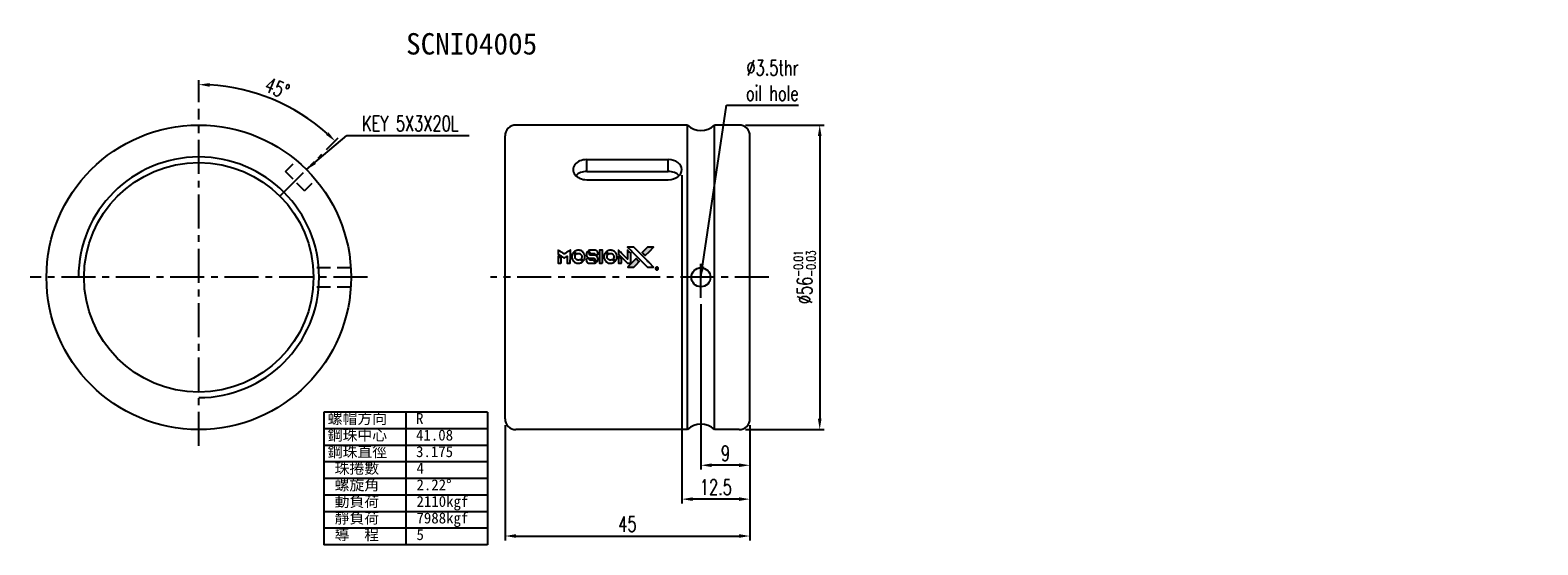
# Model space of a CAD drawing. Extents: x 31 to 308, y 39 to 134.
import ezdxf

# ---------------------------------------------------------------- set-up
doc = ezdxf.new("R2010")
doc.units = 0
doc.header["$MEASUREMENT"] = 0
doc.header["$PDMODE"] = 1
doc.linetypes.add('CENTER', pattern=[2, 1.25, -0.25, 0.25, -0.25])
doc.linetypes.add('DASHED', pattern=[0.75, 0.5, -0.25])
doc.layers.get('0').update_dxf_attribs({"linetype": 'CONTINUOUS'})
doc.styles.add('CHN', font='SIMPLEX.shx', dxfattribs={"width": 0.7, "bigfont": 'CHINESET.shx'})
doc.styles.add('DIM-7', font='SIMPLEX.shx', dxfattribs={"width": 0.7, "bigfont": 'chineset.shx'})
doc.styles.add('T', font='kaiu.ttf')
doc.dimstyles.get("Standard").update_dxf_attribs({"dimscale": 0, "dimtxt": 4, "dimasz": 3, "dimexe": 1, "dimexo": 0.5, "dimgap": 1, "dimtad": 1, "dimdsep": 46, "dimtxsty": 'CHN', "dimcen": 0.09, "dimclrd": 256, "dimclre": 256, "dimclrt": 256, "dimadec": 0, "dimazin": 0, "dimtp": 1, "dimtm": 1, "dimtfac": 0.6, "dimtix": 1, "dimtmove": 2, "dimatfit": 3, "dimfxl": 1, "dimtvp": 0.85, "dimtolj": 1, "dimarcsym": 0})

# ---------------------------------------------------------------- blocks, each defined once
blk = doc.blocks.new('*D0')
at = {"color": 0, "lineweight": -2, "transparency": 16777216}
for p, q in [((118.15, 60.9), (118.15, 39.73)), ((163.15, 60.9), (163.15, 39.73)), ((120.15, 40.53), (161.15, 40.53))]:
    blk.add_line(p, q, dxfattribs=at)
at = {"color": 0, "transparency": 16777216}
for points in [[(120.15, 40.87), (120.15, 40.2), (118.15, 40.53)], [(161.15, 40.87), (161.15, 40.2), (163.15, 40.53)]]:
    blk.add_solid(points, dxfattribs=at)
at = {"color": 0, "transparency": 16777216, "insert": (140.65, 42.73), "char_height": 2.8, "attachment_point": 5, "style": 'DIM-7'}
blk.add_mtext('\\A1;45', dxfattribs=at)
blk = doc.blocks.new('*D1')
at = {"color": 0, "lineweight": -2, "transparency": 16777216}
for p, q in [((150.65, 106.87), (150.65, 46.51)), ((163.15, 59.7), (163.15, 46.51)), ((161.15, 47.31), (152.65, 47.31))]:
    blk.add_line(p, q, dxfattribs=at)
at = {"color": 0, "transparency": 16777216}
for points in [[(152.65, 47.65), (152.65, 46.98), (150.65, 47.31)], [(161.15, 47.65), (161.15, 46.98), (163.15, 47.31)]]:
    blk.add_solid(points, dxfattribs=at)
at = {"color": 0, "transparency": 16777216, "insert": (156.9, 49.51), "char_height": 2.8, "attachment_point": 5, "style": 'DIM-7'}
blk.add_mtext('\\A1;12.5', dxfattribs=at)
blk = doc.blocks.new('*D2')
at = {"color": 0, "lineweight": -2, "transparency": 16777216}
for p, q in [((154.15, 83.15), (154.15, 52.74)), ((163.15, 60.9), (163.15, 52.74)), ((161.15, 53.54), (156.15, 53.54))]:
    blk.add_line(p, q, dxfattribs=at)
at = {"color": 0, "transparency": 16777216}
for points in [[(156.15, 53.88), (156.15, 53.21), (154.15, 53.54)], [(161.15, 53.88), (161.15, 53.21), (163.15, 53.54)]]:
    blk.add_solid(points, dxfattribs=at)
at = {"color": 0, "transparency": 16777216, "insert": (158.65, 55.74), "char_height": 2.8, "attachment_point": 5, "style": 'DIM-7'}
blk.add_mtext('\\A1;9', dxfattribs=at)
blk = doc.blocks.new('*D3')
at = {"color": 0, "lineweight": -2, "transparency": 16777216}
for p, q in [((162.35, 116.1), (176.78, 116.1)), ((175.98, 114.1), (175.98, 62.1)), ((162.35, 60.1), (176.78, 60.1))]:
    blk.add_line(p, q, dxfattribs=at)
at = {"color": 0, "transparency": 16777216}
for points in [[(175.65, 114.1), (176.32, 114.1), (175.98, 116.1)], [(175.65, 62.1), (176.32, 62.1), (175.98, 60.1)]]:
    blk.add_solid(points, dxfattribs=at)
at = {"color": 0, "transparency": 16777216, "insert": (173.22, 88.1), "char_height": 2.8, "attachment_point": 5, "rotation": 90, "style": 'DIM-7'}
blk.add_mtext('\\A1;%%C56{\\H1.68;\\S-0.01^ -0.03;}', dxfattribs=at)
blk = doc.blocks.new('*D4')
at = {"color": 0, "lineweight": -2, "transparency": 16777216}
for p, q in [((61.84, 120.3), (61.84, 124.34)), ((85.32, 111.58), (87.47, 113.73))]:
    blk.add_line(p, q, dxfattribs=at)
blk.add_arc((61.84, 88.1), 35.44, 48.234, 86.766, dxfattribs=at)
at = {"color": 0, "transparency": 16777216}
for points in [[(63.83, 123.15), (63.85, 123.82), (61.84, 123.54)], [(85.68, 114.78), (85.22, 114.29), (86.9, 113.16)]]:
    blk.add_solid(points, dxfattribs=at)
at = {"color": 0, "transparency": 16777216, "insert": (76.25, 122.88), "char_height": 2.8, "attachment_point": 5, "rotation": 337.5, "style": 'DIM-7'}
blk.add_mtext('\\A1;45°', dxfattribs=at)

msp = doc.modelspace()

# ---------------------------------------------------------------- hatches: boundary and pattern name
at = {"linetype": 'Continuous'}
h = msp.add_hatch(color=0, dxfattribs=at)
h.dxf.hatch_style = 1
h.paths.add_polyline_path([(145.45, 93.636), (144.882, 93.636), (144.315, 93.636), (143.826, 93.144, 0.000288), (143.639, 92.955, 0.000479), (143.481, 92.795, 0.000013), (143.339, 92.651, 0.197177), (143.338, 92.649, 0.1112764), (143.338, 92.647, 0.0015954), (143.511, 92.473, 0.0005055), (143.619, 92.365), (143.9, 92.084), (144.675, 92.86)])
h.paths.add_polyline_path([(142.297, 90.484), (142.794, 90.98), (142.512, 91.262, 0.000476), (142.404, 91.37, 0.0015067), (142.229, 91.543, 0.2256647), (142.226, 91.543, 0.0011115), (141.989, 91.307, 0.0003511), (141.842, 91.16, 0.000108), (141.221, 90.537, 0.0006916), (140.907, 90.22, 0.0000771), (140.691, 90.001, 0.1975269), (140.687, 89.994, 0.2961744), (140.69, 89.99, 0.0041949), (140.968, 89.987, 0.0005293), (141.244, 89.987), (141.801, 89.987)])

# ---------------------------------------------------------------- linework, layer by layer
at = {"color": 0, "linetype": 'CENTER', "ltscale": 5}
for p, q in [((61.843, 57.103), (61.843, 119.103)), ((76.692, 102.952), (84.471, 110.73)), ((154.151, 84.353), (154.151, 91.853)), ((92.843, 88.103), (30.843, 88.103)), ((166.633, 88.103), (115.461, 88.103))]:
    msp.add_line(p, q, dxfattribs=at)
at = {"color": 0, "linetype": 'Continuous'}
for p, q in [((118.151, 62.103), (118.151, 114.103)), ((151.651, 116.103), (120.151, 116.103)), ((151.651, 92.787), (151.651, 116.103)), ((161.151, 116.103), (156.651, 116.103)), ((156.651, 60.103), (156.651, 116.103)), ((163.151, 62.103), (163.151, 114.103)), ((133.151, 109.749), (148.151, 109.749)), ((133.151, 107.548), (133.151, 109.749)), ((148.151, 107.548), (148.151, 109.749)), ((151.651, 60.103), (151.651, 110.15)), ((133.151, 107.548), (148.151, 107.548)), ((133.151, 106.055), (148.151, 106.055)), ((151.651, 60.103), (120.151, 60.103)), ((161.151, 60.103), (156.651, 60.103))]:
    msp.add_line(p, q, dxfattribs=at)
at = {"color": 0, "linetype": 'DASHED', "ltscale": 4}
for p, q in [((77.753, 107.548), (79.795, 109.59)), ((81.289, 104.013), (77.753, 107.548)), ((81.289, 104.013), (83.331, 106.055))]:
    msp.add_line(p, q, dxfattribs=at)
at = {"color": 0, "linetype": 'DASHED', "ltscale": 5}
for p, q in [((89.79, 89.821), (82.873, 89.821)), ((89.79, 86.321), (82.868, 86.321))]:
    msp.add_line(p, q, dxfattribs=at)
at = {"color": 0}
for p, q in [((114.936, 63.306), (84.837, 63.306)), ((84.837, 63.306), (84.837, 38.906)), ((99.886, 63.306), (99.886, 38.906)), ((114.936, 63.306), (114.936, 38.906)), ((114.936, 60.256), (84.837, 60.256)), ((114.936, 57.206), (84.837, 57.206)), ((114.936, 54.156), (84.837, 54.156)), ((114.936, 51.106), (84.837, 51.106)), ((114.936, 48.056), (84.837, 48.056)), ((114.936, 45.006), (84.837, 45.006)), ((114.936, 41.956), (84.837, 41.956)), ((114.936, 38.906), (84.837, 38.906))]:
    msp.add_line(p, q, dxfattribs=at)
for points in [[(127.894, 92.727), (127.894, 92.366), (127.993, 92.305, -0.000297), (128.053, 92.268, -0.000037), (128.186, 92.187, -0.000043), (128.343, 92.091, -0.000036), (128.51, 91.988, 0.000044), (128.674, 91.888, 0.000063), (128.82, 91.798, 0.000035), (128.943, 91.723, 0.0009), (128.977, 91.702), (129.025, 91.673), (129.088, 91.712, 0.001175), (129.125, 91.735, 0.000208), (129.193, 91.777, 0.000225), (129.273, 91.827, 0.000203), (129.356, 91.879, -0.000711), (129.435, 91.928, -0.001119), (129.503, 91.97, -0.000263), (129.563, 92.007, -0.04589), (129.57, 92.01, -0.519312), (129.576, 92.006, -0.001914), (129.577, 91.909, -0.003124), (129.579, 91.75, -0.000285), (129.579, 91.352), (129.579, 90.69), (129.81, 90.69, 0.001727), (129.975, 90.691, 0.025279), (130.033, 90.694, 0.073886), (130.067, 90.703, 0.07426), (130.097, 90.721, 0.03264), (130.105, 90.729, 0.01784), (130.113, 90.739, 0.017712), (130.121, 90.749, 0.026854), (130.127, 90.759), (130.139, 90.782), (130.141, 91.936), (130.142, 93.091), (130.13, 93.082, -0.004595), (130.121, 93.077, -0.00016), (130.086, 93.055, -0.000298), (130.044, 93.029, -0.000208), (129.997, 93, 0.000986), (129.86, 92.914, 0.00025), (129.637, 92.775, 0.000268), (129.399, 92.626, 0.000436), (129.198, 92.499, -0.002932), (129.131, 92.458, -0.004718), (129.074, 92.424, -0.001113), (129.024, 92.394, -0.227179), (129.018, 92.394, -0.045982), (129.013, 92.397, -0.000145), (128.945, 92.438, -0.000825), (128.869, 92.485, -0.000517), (128.78, 92.54, 0.000056), (128.475, 92.73, 0.000289), (128.306, 92.834, 0.000481), (128.181, 92.912, 0.000418), (128.049, 92.993), (127.894, 93.089)], [(127.894, 91.326), (127.894, 90.69), (128.125, 90.69, 0.000842), (128.273, 90.69, 0.010591), (128.329, 90.692, 0.028995), (128.36, 90.695, 0.069543), (128.382, 90.702, 0.051063), (128.402, 90.714, 0.039932), (128.422, 90.731, 0.039414), (128.439, 90.752, 0.045845), (128.451, 90.773, 0.094811), (128.456, 90.796, 0.007124), (128.459, 90.858, 0.004713), (128.46, 90.965, 0.000534), (128.46, 91.206), (128.459, 91.619), (128.401, 91.655, 0.000828), (128.231, 91.759, 0.000879), (128.064, 91.861, 0.000048), (127.901, 91.961, 0.137596), (127.896, 91.962, 0.413028), (127.895, 91.961, 0.000016), (127.895, 91.775, 0.000623), (127.894, 91.57, 0.000374)], [(130.652, 92.591, 0.064158), (130.504, 92.314, 0.06356), (130.431, 92.007, 0.064004), (130.437, 91.694, 0.066747), (130.522, 91.397, 0.04321), (130.624, 91.212, 0.044737), (130.755, 91.049, 0.044901), (130.912, 90.912, 0.044184), (131.092, 90.805, 0.026293), (131.229, 90.747, 0.033344), (131.361, 90.71, 0.033227), (131.496, 90.69, 0.025815), (131.646, 90.686, 0.023119), (131.789, 90.696, 0.031044), (131.917, 90.72, 0.031337), (132.04, 90.758, 0.024258), (132.168, 90.815, 0.015622), (132.213, 90.839, 0.008495), (132.267, 90.872, 0.008415), (132.318, 90.905, 0.020814), (132.354, 90.932), (132.371, 90.945), (132.199, 91.119, 0.002843), (132.07, 91.248, 0.033917), (132.016, 91.294, 0.087906), (131.976, 91.314, 0.073302), (131.929, 91.321, 0.022047), (131.907, 91.32, 0.026465), (131.885, 91.317, 0.022233), (131.862, 91.311, 0.009985), (131.831, 91.301, -0.039011), (131.72, 91.274, -0.044398), (131.611, 91.265, -0.045096), (131.504, 91.276, -0.04265), (131.398, 91.306, -0.071154), (131.249, 91.388, -0.068827), (131.126, 91.51, -0.068713), (131.042, 91.66, -0.070507), (131.002, 91.826, -0.028605), (130.999, 91.898, -0.031418), (131.005, 91.967, -0.031044), (131.019, 92.035, -0.02668), (131.042, 92.104, 0.038913), (131.055, 92.146, 0.043732), (131.061, 92.187, 0.047754), (131.059, 92.224, 0.075756), (131.049, 92.255, 0.07294), (131.039, 92.271, 0.003456), (130.995, 92.319, 0.005023), (130.937, 92.379, 0.002422), (130.863, 92.455, 0.000819), (130.795, 92.523, 0.001349), (130.738, 92.58, 0.0001), (130.686, 92.631, 0.205335), (130.684, 92.632, 0.219821), (130.682, 92.631, 0.002494), (130.673, 92.62, 0.007089), (130.663, 92.607, 0.004494)], [(131.495, 93.078, 0.024131), (131.393, 93.062, 0.022344), (131.289, 93.036, 0.021883), (131.187, 93, 0.020884), (131.086, 92.955, 0.010669), (131.029, 92.925, 0.010389), (130.972, 92.892, 0.010913), (130.922, 92.86, 0.022227), (130.884, 92.833), (130.87, 92.821), (131.052, 92.643, 0.002452), (131.123, 92.574, 0.003628), (131.186, 92.514, 0.001662), (131.24, 92.464, 0.070159), (131.253, 92.455, 0.047671), (131.263, 92.451, 0.018624), (131.278, 92.448, 0.017921), (131.295, 92.445, 0.018804), (131.311, 92.443, 0.018255), (131.334, 92.443, 0.041312), (131.351, 92.445, 0.037164), (131.369, 92.449, 0.012342), (131.394, 92.459, -0.015101), (131.454, 92.481, -0.035998), (131.501, 92.493, -0.033244), (131.551, 92.498, -0.011249), (131.624, 92.5, -0.004059), (131.683, 92.5, -0.019693), (131.717, 92.498, -0.027943), (131.744, 92.493, -0.014411), (131.779, 92.485, -0.033089), (131.86, 92.457, -0.033887), (131.936, 92.419, -0.034021), (132.006, 92.372, -0.033942), (132.068, 92.315, -0.02816), (132.125, 92.249, -0.035032), (132.169, 92.183, -0.035269), (132.203, 92.111, -0.029196), (132.229, 92.031, -0.037862), (132.246, 91.938, -0.043657), (132.248, 91.848, -0.043064), (132.234, 91.758, -0.035184), (132.204, 91.666, 0.033699), (132.189, 91.622, 0.052815), (132.184, 91.582, 0.059167), (132.187, 91.546, 0.058972), (132.198, 91.512, 0.059208), (132.215, 91.485, 0.021125), (132.244, 91.451, 0.008691), (132.299, 91.395, 0.000851), (132.434, 91.262, 0.001873), (132.503, 91.195, 0.013884), (132.537, 91.164, 0.022355), (132.558, 91.147, 0.341453), (132.566, 91.147, 0.073011), (132.583, 91.166, 0.004587), (132.625, 91.23, 0.00748), (132.665, 91.296, 0.016837), (132.694, 91.347, 0.028606), (132.749, 91.472, 0.031352), (132.787, 91.598, 0.031004), (132.809, 91.73, 0.0268), (132.817, 91.87, 0.026698), (132.809, 92.019, 0.03002), (132.785, 92.16, 0.030357), (132.745, 92.295, 0.028554), (132.688, 92.428, 0.062944), (132.524, 92.674, 0.062206), (132.303, 92.873, 0.062448), (132.041, 93.011, 0.064355), (131.756, 93.078, 0.017377), (131.699, 93.082, 0.008369), (131.625, 93.083, 0.008367), (131.552, 93.081, 0.01757)], [(133.178, 91.533, 0.065483), (133.15, 91.519, 0.053271), (133.125, 91.498, 0.052018), (133.104, 91.472, 0.0556), (133.09, 91.442, 0.036839), (133.085, 91.423, 0.026922), (133.082, 91.401, 0.016905), (133.08, 91.37, 0.004317), (133.08, 91.321, 0.016369), (133.084, 91.217, 0.029936), (133.095, 91.134, 0.03418), (133.114, 91.06, 0.031327), (133.144, 90.988, 0.046935), (133.198, 90.899, 0.054053), (133.265, 90.826, 0.053701), (133.347, 90.77, 0.045364), (133.443, 90.728, 0.032479), (133.529, 90.705, 0.03386), (133.615, 90.695, 0.013578), (133.751, 90.691, 0.001155), (134.101, 90.692, 0.000413), (134.401, 90.693, 0.005008), (134.517, 90.695, 0.013199), (134.582, 90.698, 0.033956), (134.629, 90.705, 0.013909), (134.677, 90.717, 0.010864), (134.729, 90.733, 0.010938), (134.776, 90.749, 0.028702), (134.809, 90.764), (134.834, 90.777), (134.593, 91.021), (134.352, 91.265), (134.07, 91.265, -0.001504), (133.95, 91.265, -0.00328), (133.857, 91.266, -0.001901), (133.785, 91.268, -0.061333), (133.768, 91.271, -0.063621), (133.743, 91.281, -0.048633), (133.72, 91.298, -0.046769), (133.699, 91.32, -0.047961), (133.683, 91.345, -0.02678), (133.673, 91.366, -0.050957), (133.668, 91.385, -0.029398), (133.666, 91.409, -0.00401), (133.664, 91.461), (133.662, 91.544), (133.435, 91.544, 0.001061), (133.299, 91.543, 0.009147), (133.239, 91.542, 0.020721), (133.203, 91.539, 0.051619)], [(133.209, 92.77, 0.023289), (133.173, 92.713, 0.026845), (133.144, 92.656, 0.026047), (133.12, 92.594, 0.019751), (133.101, 92.524, 0.013249), (133.092, 92.484, 0.025169), (133.088, 92.452, 0.016532), (133.086, 92.412, 0.002937), (133.086, 92.336, 0.003317), (133.086, 92.269, 0.011808), (133.088, 92.226, 0.01777), (133.091, 92.193, 0.021476), (133.096, 92.163, 0.04325), (133.136, 92.036, 0.045753), (133.196, 91.92, 0.04649), (133.275, 91.819, 0.047672), (133.371, 91.735, 0.025315), (133.413, 91.709, 0.015208), (133.464, 91.681, 0.01512), (133.518, 91.657, 0.022488), (133.566, 91.639, 0.027857), (133.642, 91.619, 0.034138), (133.714, 91.61, 0.014286), (133.824, 91.606, 0.00124), (134.104, 91.605, -0.00103), (134.276, 91.605, -0.002552), (134.402, 91.604, -0.001594), (134.498, 91.602, -0.047676), (134.522, 91.599, -0.085307), (134.563, 91.582, -0.097789), (134.595, 91.553, -0.085947), (134.616, 91.511, -0.051339), (134.626, 91.456, 0.014634), (134.628, 91.437, 0.015028), (134.631, 91.418, 0.014927), (134.635, 91.402, 0.059415), (134.639, 91.393, 0.070595), (134.654, 91.373, 0.00028), (134.852, 91.172, 0.000111), (135.055, 90.967, 0.200239), (135.063, 90.963, 0.268906), (135.069, 90.967, 0.001866), (135.097, 91.016, 0.007532), (135.123, 91.064, 0.017818), (135.14, 91.1, 0.013256), (135.157, 91.14, 0.011636), (135.172, 91.183, 0.011528), (135.185, 91.227, 0.012303), (135.195, 91.271, 0.0423), (135.204, 91.339, 0.013657), (135.206, 91.44, 0.013857), (135.203, 91.543, 0.037428), (135.193, 91.615, 0.014927), (135.181, 91.663, 0.0122), (135.165, 91.713, 0.012518), (135.148, 91.76, 0.023062), (135.132, 91.798, 0.065961), (135.041, 91.932, 0.06055), (134.915, 92.043, 0.059676), (134.765, 92.122, 0.060497), (134.6, 92.163, 0.025683), (134.565, 92.165, 0.001528), (134.459, 92.167, 0.002124), (134.325, 92.168, 0.001173), (134.161, 92.169, -0.000809), (133.874, 92.169, -0.017164), (133.789, 92.172, -0.063931), (133.744, 92.181, -0.108429), (133.711, 92.201, -0.052941), (133.693, 92.223, -0.063675), (133.681, 92.247, -0.050562), (133.673, 92.277, -0.020337), (133.669, 92.319, 0.009897), (133.667, 92.345, 0.016482), (133.664, 92.367, 0.019019), (133.66, 92.384, 0.06043), (133.656, 92.395, 0.076267), (133.637, 92.42, 0.00054), (133.45, 92.606, 0.000307), (133.258, 92.795, 0.142594), (133.242, 92.804, 0.232419), (133.238, 92.803, 0.022995), (133.229, 92.795, 0.024627), (133.22, 92.784, 0.015407)], [(133.733, 93.08, 0.018538), (133.697, 93.075, 0.010695), (133.654, 93.067, 0.01068), (133.611, 93.057, 0.017678), (133.575, 93.047, 0.013849), (133.535, 93.032, 0.011814), (133.493, 93.014, 0.004513), (133.455, 92.997, 0.290035), (133.451, 92.991, 0.196418), (133.452, 92.987, 0.000124), (133.521, 92.917, 0.001477), (133.598, 92.839, 0.000898), (133.689, 92.748), (133.928, 92.509), (134.226, 92.508, -0.001471), (134.452, 92.506, -0.028714), (134.522, 92.501, -0.097073), (134.56, 92.488, -0.084199), (134.594, 92.461, -0.042698), (134.61, 92.44, -0.053912), (134.62, 92.418, -0.051004), (134.626, 92.392, -0.032967), (134.628, 92.363, 0.00807), (134.628, 92.348, 0.003023), (134.629, 92.326, 0.002994), (134.63, 92.303, 0.003629), (134.632, 92.281), (134.635, 92.23), (134.864, 92.23, 0.001618), (134.973, 92.23, 0.005206), (135.046, 92.232, 0.00535), (135.096, 92.234, 0.060675), (135.116, 92.237, 0.048484), (135.127, 92.241, 0.02389), (135.139, 92.249, 0.022812), (135.153, 92.259, 0.02462), (135.165, 92.269, 0.061781), (135.188, 92.298, 0.080179), (135.201, 92.329, 0.048561), (135.207, 92.374, 0.010021), (135.208, 92.453, 0.016602), (135.205, 92.559, 0.031409), (135.194, 92.645, 0.036474), (135.174, 92.719, 0.03439), (135.143, 92.79, 0.065928), (135.064, 92.904, 0.069066), (134.96, 92.99, 0.065697), (134.831, 93.049, 0.051559), (134.68, 93.078, 0.020904), (134.599, 93.081, 0.000451), (134.205, 93.083, 0.000419), (133.808, 93.083, 0.022759)], [(135.483, 91.888), (135.485, 90.693), (135.719, 90.693), (135.954, 90.693), (135.981, 90.707, 0.071429), (136.005, 90.724, 0.054799), (136.025, 90.747, 0.053585), (136.04, 90.776, 0.060698), (136.047, 90.805, 0.033975), (136.051, 90.854, 0.000112), (136.051, 91.462, 0.000726), (136.05, 92.057, 0.001084), (136.047, 92.577), (136.044, 93.084), (135.763, 93.084), (135.482, 93.084)], [(136.551, 92.589, 0.018008), (136.517, 92.538, 0.009842), (136.48, 92.472, 0.009807), (136.444, 92.404, 0.015716), (136.416, 92.344, 0.048467), (136.349, 92.131, 0.045841), (136.323, 91.904, 0.046006), (136.338, 91.676, 0.049638), (136.395, 91.462, 0.064819), (136.542, 91.183, 0.06695), (136.755, 90.954, 0.066691), (137.022, 90.79, 0.063505), (137.327, 90.698, 0.03135), (137.405, 90.689, 0.010439), (137.519, 90.687, 0.010391), (137.634, 90.689, 0.032408), (137.711, 90.698, 0.015696), (137.801, 90.716, 0.018095), (137.886, 90.74, 0.018551), (137.967, 90.769, 0.018352), (138.046, 90.804, 0.015568), (138.098, 90.831, 0.009832), (138.157, 90.866, 0.009795), (138.212, 90.902, 0.023727), (138.251, 90.931), (138.266, 90.944), (138.095, 91.118, 0.001528), (137.997, 91.217, 0.010022), (137.947, 91.265, 0.019586), (137.915, 91.292, 0.061865), (137.891, 91.307, 0.055054), (137.854, 91.319, 0.061607), (137.817, 91.322, 0.048725), (137.773, 91.316, 0.020221), (137.716, 91.299, -0.017722), (137.655, 91.281, -0.02685), (137.601, 91.271, -0.02759), (137.547, 91.266, -0.020233), (137.487, 91.266, -0.04793), (137.372, 91.283, -0.048386), (137.262, 91.321, -0.047866), (137.161, 91.381, -0.044964), (137.071, 91.459, -0.04333), (136.995, 91.553, -0.050921), (136.942, 91.653, -0.051473), (136.91, 91.761, -0.0459), (136.899, 91.878, -0.019014), (136.901, 91.935, -0.024114), (136.908, 91.987, -0.025081), (136.919, 92.036, -0.023892), (136.935, 92.085, 0.008624), (136.949, 92.123, 0.026486), (136.957, 92.15, 0.035074), (136.96, 92.173, 0.02756), (136.961, 92.198, 0.087163), (136.953, 92.238, 0.073291), (136.932, 92.276, 0.028074), (136.885, 92.33, 0.002594), (136.76, 92.456), (136.582, 92.633)], [(137.39, 93.077, 0.023681), (137.291, 93.062, 0.022402), (137.192, 93.037, 0.021929), (137.093, 93.003, 0.020503), (136.995, 92.96, 0.013745), (136.94, 92.931, 0.009767), (136.879, 92.895, 0.009658), (136.824, 92.86, 0.027804), (136.788, 92.832), (136.774, 92.821), (136.95, 92.645, 0.002053), (137.035, 92.561, 0.006738), (137.092, 92.506, 0.007826), (137.132, 92.47, 0.063909), (137.153, 92.456, 0.061532), (137.184, 92.445, 0.068674), (137.216, 92.442, 0.052072), (137.254, 92.448, 0.019648), (137.306, 92.464, -0.018366), (137.369, 92.484, -0.0288), (137.425, 92.496, -0.029061), (137.481, 92.502, -0.019155), (137.546, 92.502, -0.053809), (137.687, 92.481, -0.058833), (137.815, 92.431, -0.058566), (137.929, 92.352, -0.052525), (138.026, 92.247, -0.044733), (138.081, 92.157, -0.040573), (138.121, 92.056, -0.041123), (138.144, 91.952, -0.04951), (138.147, 91.851, -0.017369), (138.142, 91.804, -0.024255), (138.134, 91.762, -0.023787), (138.123, 91.721, -0.015798), (138.105, 91.675, 0.010631), (138.094, 91.646, 0.033653), (138.088, 91.626, 0.037806), (138.086, 91.606, 0.016307), (138.085, 91.58, 0.068179), (138.092, 91.529, 0.095747), (138.112, 91.489, 0.033418), (138.16, 91.434, 0.002133), (138.312, 91.286, 0.001452), (138.398, 91.203, 0.012393), (138.437, 91.167, 0.020479), (138.461, 91.148, 0.344362), (138.47, 91.148, 0.074287), (138.489, 91.169, 0.005454), (138.53, 91.233, 0.008391), (138.571, 91.301, 0.017097), (138.601, 91.356, 0.027375), (138.649, 91.47, 0.02835), (138.684, 91.587, 0.027723), (138.706, 91.709, 0.023913), (138.716, 91.839, 0.027047), (138.712, 91.996, 0.031685), (138.691, 92.143, 0.032425), (138.652, 92.283, 0.031013), (138.595, 92.419, 0.037914), (138.499, 92.58, 0.040153), (138.382, 92.721, 0.039834), (138.243, 92.843, 0.036173), (138.082, 92.946, 0.040752), (137.924, 93.015, 0.035885), (137.75, 93.061, 0.035491), (137.569, 93.082, 0.037615)], [(138.997, 92.733), (138.997, 92.369), (139.838, 91.53), (140.679, 90.69), (140.913, 90.692, 0.0008), (141.064, 90.693, 0.010795), (141.119, 90.694, 0.030495), (141.15, 90.698, 0.080372), (141.17, 90.705, 0.03816), (141.19, 90.718, 0.041799), (141.207, 90.733, 0.042486), (141.221, 90.751, 0.042078), (141.232, 90.771, 0.099276), (141.239, 90.8, 0.003302), (141.241, 90.916, 0.002586), (141.242, 91.12, 0.000204), (141.241, 91.664), (141.239, 92.534), (140.959, 92.813), (140.679, 93.092), (140.676, 92.256), (140.674, 91.419), (139.851, 92.247, 0.000253), (139.534, 92.564, 0.000412), (139.265, 92.834, 0.000041), (139.024, 93.075, 0.041338), (139.012, 93.085), (138.997, 93.096)], [(138.997, 91.323), (138.997, 90.69), (139.233, 90.691), (139.469, 90.693), (139.497, 90.71, 0.03146), (139.509, 90.719, 0.026444), (139.521, 90.729, 0.026444), (139.532, 90.741, 0.031457), (139.541, 90.754), (139.558, 90.781), (139.559, 91.095), (139.561, 91.409), (139.283, 91.683, 0.000745), (139.177, 91.788, 0.001228), (139.086, 91.876, 0.000087), (139.004, 91.955, 0.195134), (139.001, 91.957, 0.412117), (139, 91.955, 0.000048), (138.998, 91.771, 0.00109), (138.997, 91.566, 0.000653)], [(141.355, 92.954, -0.000056), (141.694, 92.614, -0.000021), (142.17, 92.137, -0.000021), (142.689, 91.617, -0.000025), (143.175, 91.129), (144.314, 89.987), (144.879, 89.988), (145.444, 89.99), (144.682, 90.756, 0.000274), (144.316, 91.125, 0.000123), (143.834, 91.608, 0.000121), (143.325, 92.119, 0.000165), (142.866, 92.58), (141.81, 93.636), (141.242, 93.636), (140.674, 93.636)], [(141.842, 91.16, 0.000108), (141.221, 90.537, 0.000692), (140.907, 90.22, 0.000077), (140.691, 90.001, 0.197527), (140.687, 89.994, 0.410182), (140.691, 89.99, 0.000493), (140.807, 89.989, 0.002424), (140.968, 89.987, 0.000529), (141.244, 89.987), (141.801, 89.987), (142.297, 90.484), (142.794, 90.98), (142.512, 91.262, 0.000476), (142.404, 91.37, 0.000789), (142.312, 91.461, 0.000035), (142.229, 91.543, 0.19758), (142.227, 91.544, 0.198396), (142.225, 91.543, 0.000019), (142.113, 91.431, 0.000582), (141.989, 91.307, 0.000351)], [(143.826, 93.144, 0.000288), (143.639, 92.955, 0.000479), (143.481, 92.795, 0.000013), (143.339, 92.651, 0.197177), (143.338, 92.649, 0.197497), (143.339, 92.647, 0.00004), (143.42, 92.564, 0.000836), (143.511, 92.473, 0.000505), (143.619, 92.365), (143.9, 92.084), (144.675, 92.86), (145.45, 93.636), (144.882, 93.636), (144.315, 93.636)], [(145.989, 89.967, 0.082374), (145.917, 89.934, 0.083404), (145.859, 89.879, 0.082663), (145.822, 89.808, 0.07897), (145.809, 89.728, 0.084941), (145.824, 89.638, 0.08953), (145.868, 89.56, 0.090743), (145.936, 89.503, 0.090193), (146.021, 89.474, 0.10067), (146.116, 89.478, 0.099454), (146.202, 89.519, 0.097736), (146.267, 89.591, 0.09365), (146.301, 89.684, 0.07584), (146.302, 89.755, 0.068415), (146.282, 89.826, 0.068328), (146.243, 89.889, 0.075277), (146.19, 89.936, 0.059367), (146.146, 89.959, 0.048986), (146.094, 89.972, 0.048519), (146.04, 89.975, 0.055347)], [(145.955, 89.722), (145.955, 89.58), (145.971, 89.58), (145.988, 89.58), (145.989, 89.64), (145.991, 89.7), (146.026, 89.701), (146.06, 89.703), (146.085, 89.665, -0.003356), (146.095, 89.649, -0.002757), (146.106, 89.631, -0.002784), (146.115, 89.615, -0.007382), (146.122, 89.603, 0.019487), (146.13, 89.59, 0.098302), (146.136, 89.584, 0.116932), (146.144, 89.581, 0.032798), (146.157, 89.58), (146.179, 89.58), (146.163, 89.606, 0.005748), (146.156, 89.619, 0.002522), (146.145, 89.636, 0.002495), (146.134, 89.653, 0.00334), (146.124, 89.669), (146.1, 89.705), (146.12, 89.715, 0.066516), (146.139, 89.729, 0.085926), (146.152, 89.745, 0.082934), (146.158, 89.766, 0.05747), (146.159, 89.79, 0.023576), (146.158, 89.805, 0.043538), (146.155, 89.816, 0.050891), (146.15, 89.826, 0.049897), (146.144, 89.834, 0.067884), (146.125, 89.85, 0.077412), (146.104, 89.859, 0.049266), (146.074, 89.863, 0.012208), (146.024, 89.864), (145.955, 89.864)], [(146.107, 89.819, -0.120545), (146.118, 89.806, -0.09136), (146.122, 89.788, -0.087576), (146.12, 89.768, -0.098026), (146.111, 89.752, -0.079907), (146.103, 89.745, -0.087697), (146.093, 89.741, -0.041371), (146.078, 89.738, -0.005557), (146.044, 89.737), (145.988, 89.735), (145.988, 89.783), (145.988, 89.831), (146.04, 89.831, -0.007471), (146.069, 89.83, -0.035301), (146.086, 89.829, -0.060486), (146.097, 89.825, -0.063546)]]:
    msp.add_lwpolyline(points, format="xyb", close=True, dxfattribs=at)
at = {"color": 0, "linetype": 'Continuous'}
for centre, radius in [((61.843, 88.103), 28), ((154.151, 88.103), 1.75)]:
    msp.add_circle(centre, radius, dxfattribs=at)
at = {"color": 0}
msp.add_circle((61.843, 88.103), 21.1, dxfattribs=at)
at = {"color": 0, "linetype": 'Continuous'}
for centre, radius, start, end in [((120.151, 114.103), 2, 90, 180), ((154.151, 118.728), 3.625, 226.39718, 313.60282), ((161.151, 114.103), 2, 0, 90), ((120.151, 62.103), 2, 180, 270), ((154.151, 57.478), 3.625, 46.39718, 133.60282), ((161.151, 62.103), 2, 270, 0)]:
    msp.add_arc(centre, radius, start, end, dxfattribs=at)
at = {"color": 0}
msp.add_arc((61.843, 88.103), 22.125, 270, 180, dxfattribs=at)
at = {"color": 0, "linetype": 'Continuous'}
for centre, start_param, end_param in [((133.151, 107.902), 1.5707963, 4.712389), ((148.151, 107.902), 4.712389, 7.8539816), ((133.151, 105.701), 1.5707963, 2.503433), ((148.151, 105.701), 6.921345, 7.8539816)]:
    msp.add_ellipse(centre, major_axis=(2.5, 0), ratio=0.7387372, start_param=start_param, end_param=end_param, dxfattribs=at)
at = {"color": 0}
msp.add_point((307.993, 130.437), dxfattribs=at)

# ---------------------------------------------------------------- texts
at = {"color": 0, "style": 'T'}
for s, p in [('螺帽方向', (85.544, 61.141)), ('R', (101.784, 61.141)), ('鋼珠中心', (85.544, 58.091)), ('41.08', (101.784, 58.091)), ('鋼珠直徑', (85.544, 55.041)), ('3.175', (101.784, 55.041)), ('珠捲數', (86.814, 51.991)), ('4', (101.863, 51.991)), ('螺旋角', (86.814, 48.941)), ('2.22%%D', (101.863, 48.941)), ('動負荷', (86.814, 45.891)), ('2110kgf', (101.863, 45.891)), ('靜負荷', (86.814, 42.841)), ('7988kgf', (101.863, 42.841)), ('導  程', (86.814, 39.791)), ('5', (101.863, 39.791))]:
    msp.add_text(s, height=2, dxfattribs=at).set_placement(p)
at = {"color": 0, "insert": (99.947, 131.005), "char_height": 3.9375, "width": 11.86221, "attachment_point": 4, "style": 'T'}
msp.add_mtext('SCNI04005', dxfattribs=at)
at = {"color": 0, "char_height": 2.8, "style": 'DIM-7'}
for s, insert, attachment_point in [('\\A1;%%C3.5thr\\Poil hole', (172.092, 120.557), 9), ('\\A1;KEY 5X3X20L', (91.868, 114.983), 7)]:
    msp.add_mtext(s, dxfattribs=dict(at, insert=insert, attachment_point=attachment_point))

# ---------------------------------------------------------------- dimensions: what is measured, and where the dimension line sits
at = {"color": 0}
dim = msp.add_angular_dim_2l(base=(79.562, 118.793), line1=((61.843, 57.103), (61.843, 119.103)), line2=((76.692, 102.952), (84.471, 110.73)), dimstyle='STANDARD', override={"dimscale": 0.8, "dimtxt": 3.5, "dimasz": 2.5, "dimexo": 1.5, "dimtxsty": 'DIM-7', "dimclrd": 0, "dimclre": 0, "dimclrt": 0, "dimtp": 0, "dimtm": 0, "dimtfac": 1, "dimtmove": 0, "dimtvp": 0.971429}, dxfattribs=at)
dim.commit()
dim.dimension.update_dxf_attribs({"geometry": '*D4', "text_midpoint": (76.247, 122.876)})
dim = msp.add_linear_dim(base=(175.983, 60.103), p1=(161.151, 116.103), p2=(161.151, 60.103), angle=90, text='%%C<>', dimstyle='STANDARD', override={"dimscale": 0.8, "dimtxt": 3.5, "dimasz": 2.5, "dimexo": 1.5, "dimgap": 1, "dimtxsty": 'DIM-7', "dimclrd": 0, "dimclre": 0, "dimclrt": 0, "dimtol": 1, "dimlim": 0, "dimtp": -0.01, "dimtm": 0.03, "dimtfac": 0.6, "dimtmove": 0, "dimtvp": 0.971429}, dxfattribs=at)
dim.commit()
dim.dimension.update_dxf_attribs({"geometry": '*D3', "text_midpoint": (173.223, 88.103)})
for base, p1, p2, picture, middle in [((150.651, 47.312), (163.151, 60.903), (150.651, 108.072), '*D1', (156.901, 49.512)), ((154.151, 53.543), (163.151, 62.103), (154.151, 84.353), '*D2', (158.651, 55.743)), ((163.151, 40.532), (118.151, 62.103), (163.151, 62.103), '*D0', (140.651, 42.732))]:
    dim = msp.add_linear_dim(base=base, p1=p1, p2=p2, dimstyle='STANDARD', override={"dimscale": 0.8, "dimtxt": 3.5, "dimasz": 2.5, "dimexo": 1.5, "dimtxsty": 'DIM-7', "dimclrd": 0, "dimclre": 0, "dimclrt": 0, "dimtp": 0, "dimtm": 0, "dimtfac": 1, "dimtmove": 0, "dimtvp": 0.971429}, dxfattribs=at)
    dim.commit()
    dim.dimension.update_dxf_attribs({"geometry": picture, "text_midpoint": middle})

# ---------------------------------------------------------------- leaders
at = {"color": 0, "annotation_type": 0, "has_hookline": 1, "hookline_direction": 0}
for points, text_width in [([(154.151, 88.103), (158.838, 119.757), (160.838, 119.757)], 10.453), ([(81.642, 107.902), (89.068, 114.183), (91.068, 114.183)], 19.693)]:
    msp.add_leader(points, dimstyle='STANDARD', override={"dimscale": 0.8, "dimtxt": 3.5, "dimasz": 2.5, "dimexo": 1.5, "dimgap": 1, "dimtad": 1, "dimtxsty": 'DIM-7', "dimclrd": 0, "dimclre": 4, "dimclrt": 4, "dimtp": 0, "dimtm": 0, "dimtfac": 1, "dimtmove": 0, "dimtvp": 0.971429}, dxfattribs=dict(at, text_width=text_width))

doc.saveas('drawing.dxf')
